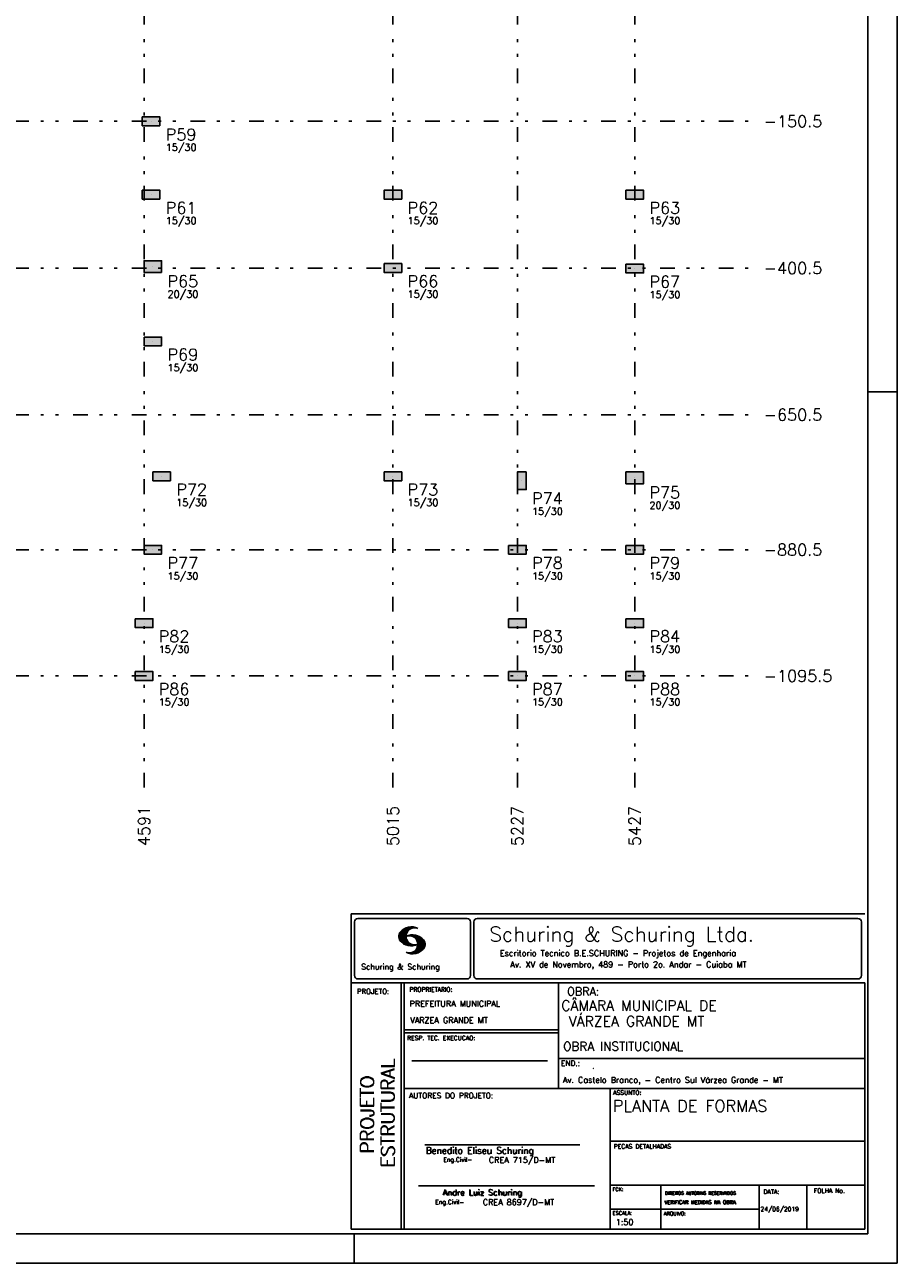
# Model space of a CAD drawing. Extents: x 0 to 119, y 0 to 84.
# Tile 5 of 8: x 89 to 119, y 0 to 42. Entities that reach past the tile are written whole.
import ezdxf

# ---------------------------------------------------------------- set-up
doc = ezdxf.new("R2010")
doc.units = 0
doc.linetypes.add('ESTILO_TQS_0004', pattern=[2, 0.5, -0.4, 0.1, -0.4, 0.1, -0.5])
for name, color, linetype in [('1', 1, 'CONTINUOUS'), ('2', 2, 'CONTINUOUS'), ('3', 3, 'CONTINUOUS'), ('6', 6, 'CONTINUOUS'), ('8', 8, 'CONTINUOUS')]:
    doc.layers.add(name, color=color, linetype=linetype)
doc.styles.get("Standard").update_dxf_attribs({"font": 'ROMANS.SHX'})

msp = doc.modelspace()

# ---------------------------------------------------------------- linework, layer by layer
at = {"layer": '1', "linetype": 'CONTINUOUS'}
for p, q in [((118.900002, 0), (118.900002, 84.099998)), ((93.47846, 38.9141), (93.47846, 38.9141)), ((93.47846, 36.4141), (93.47846, 36.4141)), ((101.71846, 36.4141), (101.71846, 36.4141)), ((109.95846, 36.4141), (109.95846, 36.4141)), ((93.53846, 33.9641), (93.53846, 33.9641)), ((101.71846, 33.9141), (101.71846, 33.9141)), ((109.95846, 33.896464), (109.95846, 33.896464)), ((93.53846, 31.4141), (93.53846, 31.4141)), ((117.900002, 29.700001), (118.900002, 29.700001)), ((93.83846, 26.8141), (93.83846, 26.8141)), ((101.71846, 26.8141), (101.71846, 26.8141)), ((106.10846, 26.6641), (106.10846, 26.6641)), ((109.95846, 26.7641), (109.95846, 26.7641)), ((93.53846, 24.3141), (93.53846, 24.3141)), ((105.95846, 24.3141), (105.95846, 24.3141)), ((109.95846, 24.3141), (109.95846, 24.3141)), ((93.23846, 21.8141), (93.23846, 21.8141)), ((105.95846, 21.8141), (105.95846, 21.8141)), ((109.95846, 21.8141), (109.95846, 21.8141)), ((93.23846, 20.0141), (93.23846, 20.0141)), ((105.95846, 20.0141), (105.95846, 20.0141)), ((109.95846, 20.0141), (109.95846, 20.0141)), ((100.400002, 0), (100.400002, 1)), ((0, 0), (118.900002, 0))]:
    msp.add_line(p, q, dxfattribs=at)
at = {"layer": '1', "linetype": 'ESTILO_TQS_0004'}
for p, q in [((93.23846, 16.2141), (93.23846, 78.9141)), ((101.71846, 16.2141), (101.71846, 78.9141)), ((105.95846, 16.2141), (105.95846, 78.9141)), ((109.95846, 16.2141), (109.95846, 78.9141)), ((64.81846, 38.9141), (113.95846, 38.9141)), ((64.81846, 33.9141), (113.95846, 33.9141)), ((64.81846, 28.9141), (113.95846, 28.9141)), ((64.81846, 24.3141), (113.95846, 24.3141)), ((64.81846, 20.0141), (113.95846, 20.0141))]:
    msp.add_line(p, q, dxfattribs=at)
at = {"layer": '1', "linetype": 'CONTINUOUS'}
for points in [[(93.77846, 38.7641), (93.77846, 39.0641), (93.17846, 39.0641)], [(93.77846, 38.7641), (93.17846, 39.0641), (93.17846, 38.7641)], [(93.77846, 38.7641), (93.17846, 38.7641), (93.77846, 38.7641)], [(93.77846, 36.2641), (93.77846, 36.5641), (93.17846, 36.5641)], [(93.77846, 36.2641), (93.17846, 36.5641), (93.17846, 36.2641)], [(102.01846, 36.2641), (102.01846, 36.5641), (101.41846, 36.5641)], [(102.01846, 36.2641), (101.41846, 36.5641), (101.41846, 36.2641)], [(109.65846, 36.5641), (109.65846, 36.2641), (110.25846, 36.2641)], [(109.65846, 36.5641), (110.25846, 36.2641), (110.25846, 36.5641)], [(109.65846, 36.5641), (110.25846, 36.5641), (109.65846, 36.5641)], [(93.77846, 36.2641), (93.17846, 36.2641), (93.77846, 36.2641)], [(102.01846, 36.2641), (101.41846, 36.2641), (102.01846, 36.2641)], [(93.83846, 33.7641), (93.83846, 34.1641), (93.23846, 34.1641)], [(93.83846, 33.7641), (93.23846, 34.1641), (93.23846, 33.7641)], [(93.83846, 33.7641), (93.23846, 33.7641), (93.83846, 33.7641)], [(101.41846, 34.0641), (101.41846, 33.7641), (102.01846, 33.7641)], [(101.41846, 34.0641), (102.01846, 33.7641), (102.01846, 34.0641)], [(101.41846, 34.0641), (102.01846, 34.0641), (101.41846, 34.0641)], [(109.65846, 34.046464), (109.65846, 33.746464), (110.25846, 33.746464)], [(109.65846, 34.046464), (110.25846, 33.746464), (110.25846, 34.046464)], [(109.65846, 34.046464), (110.25846, 34.046464), (109.65846, 34.046464)], [(93.23846, 31.5641), (93.23846, 31.2641), (93.83846, 31.2641)], [(93.23846, 31.5641), (93.83846, 31.2641), (93.83846, 31.5641)], [(93.23846, 31.5641), (93.83846, 31.5641), (93.23846, 31.5641)], [(93.53846, 26.9641), (93.53846, 26.6641), (94.13846, 26.6641)], [(93.53846, 26.9641), (94.13846, 26.6641), (94.13846, 26.9641)], [(93.53846, 26.9641), (94.13846, 26.9641), (93.53846, 26.9641)], [(101.41846, 26.9641), (101.41846, 26.6641), (102.01846, 26.6641)], [(101.41846, 26.9641), (102.01846, 26.6641), (102.01846, 26.9641)], [(101.41846, 26.9641), (102.01846, 26.9641), (101.41846, 26.9641)], [(106.25846, 26.9641), (105.95846, 26.9641), (105.95846, 26.3641)], [(106.25846, 26.9641), (105.95846, 26.3641), (106.25846, 26.3641)], [(106.25846, 26.9641), (106.25846, 26.3641), (106.25846, 26.9641)], [(109.65846, 26.9641), (109.65846, 26.5641), (110.25846, 26.5641)], [(109.65846, 26.9641), (110.25846, 26.5641), (110.25846, 26.9641)], [(109.65846, 26.9641), (110.25846, 26.9641), (109.65846, 26.9641)], [(93.23846, 24.4641), (93.23846, 24.1641), (93.83846, 24.1641)], [(93.23846, 24.4641), (93.83846, 24.1641), (93.83846, 24.4641)], [(93.23846, 24.4641), (93.83846, 24.4641), (93.23846, 24.4641)], [(105.65846, 24.4641), (105.65846, 24.1641), (106.25846, 24.1641)], [(105.65846, 24.4641), (106.25846, 24.1641), (106.25846, 24.4641)], [(105.65846, 24.4641), (106.25846, 24.4641), (105.65846, 24.4641)], [(109.65846, 24.4641), (109.65846, 24.1641), (110.25846, 24.1641)], [(109.65846, 24.4641), (110.25846, 24.1641), (110.25846, 24.4641)], [(109.65846, 24.4641), (110.25846, 24.4641), (109.65846, 24.4641)], [(92.93846, 21.9641), (92.93846, 21.6641), (93.53846, 21.6641)], [(92.93846, 21.9641), (93.53846, 21.6641), (93.53846, 21.9641)], [(92.93846, 21.9641), (93.53846, 21.9641), (92.93846, 21.9641)], [(105.65846, 21.9641), (105.65846, 21.6641), (106.25846, 21.6641)], [(105.65846, 21.9641), (106.25846, 21.6641), (106.25846, 21.9641)], [(105.65846, 21.9641), (106.25846, 21.9641), (105.65846, 21.9641)], [(109.65846, 21.9641), (109.65846, 21.6641), (110.25846, 21.6641)], [(109.65846, 21.9641), (110.25846, 21.6641), (110.25846, 21.9641)], [(109.65846, 21.9641), (110.25846, 21.9641), (109.65846, 21.9641)], [(92.93846, 20.1641), (92.93846, 19.8641), (93.53846, 19.8641)], [(92.93846, 20.1641), (93.53846, 19.8641), (93.53846, 20.1641)], [(92.93846, 20.1641), (93.53846, 20.1641), (92.93846, 20.1641)], [(105.65846, 20.1641), (105.65846, 19.8641), (106.25846, 19.8641)], [(105.65846, 20.1641), (106.25846, 19.8641), (106.25846, 20.1641)], [(105.65846, 20.1641), (106.25846, 20.1641), (105.65846, 20.1641)], [(109.65846, 20.1641), (109.65846, 19.8641), (110.25846, 19.8641)], [(109.65846, 20.1641), (110.25846, 19.8641), (110.25846, 20.1641)], [(109.65846, 20.1641), (110.25846, 20.1641), (109.65846, 20.1641)]]:
    msp.add_solid(points, dxfattribs=at)
at = {"layer": '2', "linetype": 'CONTINUOUS'}
for p, q in [((100.295515, 11.911323), (117.795515, 11.911316)), ((100.295515, 1.156181), (100.295515, 11.911323)), ((100.411497, 11.633598), (100.411497, 9.804489)), ((100.527998, 11.750099), (104.244505, 11.750099)), ((101.917281, 11.141952), (102.22383, 11.448502)), ((101.917632, 11.128174), (102.241438, 11.451973)), ((101.917677, 11.156486), (102.20352, 11.442329)), ((101.917998, 11.114395), (102.259779, 11.456184)), ((101.919875, 11.172829), (102.183913, 11.436867)), ((101.919981, 11.102241), (102.27664, 11.458908)), ((101.922087, 11.189171), (102.160918, 11.427994)), ((101.922209, 11.09034), (102.291823, 11.459953)), ((101.924452, 11.078438), (102.307845, 11.46183)), ((101.927687, 11.067535), (102.32234, 11.462196)), ((101.927946, 11.209167), (102.134978, 11.416191)), ((101.931425, 11.057129), (102.337523, 11.463234)), ((101.934767, 11.230133), (102.106032, 11.40139)), ((101.935164, 11.046738), (102.35179, 11.463364)), ((101.93907, 11.036514), (102.36476, 11.462196)), ((102.304182, 11.387482), (102.378569, 11.461883)), ((102.333571, 11.402733), (102.391249, 11.460411)), ((102.358382, 11.413414), (102.403914, 11.458939)), ((102.377486, 11.418381), (102.416747, 11.457642)), ((102.397978, 11.424744), (102.428572, 11.45533)), ((102.414, 11.426605), (102.440413, 11.453018)), ((102.429991, 11.428467), (102.452513, 11.450989)), ((102.445982, 11.430328), (102.464064, 11.448402)), ((104.361006, 11.633598), (104.361006, 9.804489)), ((104.474257, 11.633598), (104.474257, 9.804489)), ((104.590758, 11.750099), (117.563017, 11.750099)), ((117.679518, 11.633598), (117.679518, 9.804489)), ((101.944121, 11.02742), (102.216093, 11.2994)), ((101.948256, 11.257751), (102.069823, 11.379326)), ((101.949156, 11.01831), (102.19763, 11.266792)), ((101.954192, 11.009216), (102.187102, 11.242126)), ((101.959776, 11.000671), (102.179106, 11.220001)), ((101.966292, 10.99305), (102.175169, 11.201927)), ((101.972807, 10.985428), (102.171385, 11.183998)), ((101.979323, 10.977806), (102.169676, 11.168152)), ((101.986067, 10.970413), (102.168623, 11.152962)), ((101.992445, 10.9636), (102.165816, 11.136978)), ((102.000243, 10.956314), (102.168715, 11.124779)), ((102.007338, 10.949264), (102.16963, 11.111565)), ((102.014677, 10.942474), (102.170668, 11.098457)), ((102.022337, 10.935989), (102.173125, 11.086777)), ((102.029997, 10.929504), (102.175597, 11.075104)), ((102.037642, 10.923027), (102.178053, 11.063431)), ((102.045607, 10.916855), (102.18141, 11.05265)), ((102.053847, 10.91095), (102.185164, 11.042259)), ((102.062086, 10.905044), (102.188918, 11.031876)), ((102.070311, 10.899147), (102.192717, 11.021538)), ((102.078902, 10.893608), (102.197585, 11.012283)), ((102.087737, 10.88829), (102.202467, 11.003021)), ((102.096571, 10.882988), (102.20735, 10.993759)), ((102.105391, 10.877678), (102.212431, 10.984718)), ((102.114699, 10.872841), (102.218352, 10.976486)), ((102.227003, 11.1548), (102.241667, 11.169464)), ((102.2442, 11.157844), (102.260832, 11.174484)), ((102.258665, 11.158173), (102.280394, 11.179916)), ((102.273116, 11.158501), (102.297408, 11.182793)), ((102.287581, 11.158829), (102.314986, 11.186226)), ((102.300093, 11.157188), (102.330748, 11.187851)), ((102.312743, 11.155716), (102.347014, 11.189987)), ((102.325499, 11.154335), (102.361708, 11.190544)), ((102.336729, 11.151421), (102.376402, 11.191101)), ((102.347945, 11.148498), (102.391112, 11.191666)), ((102.359846, 11.146255), (102.404494, 11.19091)), ((102.37039, 11.14267), (102.418669, 11.190948)), ((102.379836, 11.13797), (102.4317, 11.189835)), ((102.38983, 11.133835), (102.443968, 11.187973)), ((102.400114, 11.129982), (102.457106, 11.186981)), ((102.409819, 11.125549), (102.469267, 11.185005)), ((102.417921, 11.119514), (102.480742, 11.182327)), ((102.428008, 11.115463), (102.493117, 11.180572)), ((102.435896, 11.109215), (102.504347, 11.177666)), ((102.444624, 11.103813), (102.515211, 11.1744)), ((102.451674, 11.096718), (102.526274, 11.171318)), ((102.460707, 11.091621), (102.537383, 11.168297)), ((102.467619, 11.084389), (102.547743, 11.16452)), ((102.47534, 11.077965), (102.558119, 11.160736)), ((102.481429, 11.069916), (102.568816, 11.157303)), ((102.489516, 11.063873), (102.578825, 11.153183)), ((102.495421, 11.055649), (102.58824, 11.14846)), ((102.502135, 11.04821), (102.59796, 11.144035)), ((102.507262, 11.0392), (102.607741, 11.139687)), ((102.513167, 11.030983), (102.617384, 11.135193)), ((102.517867, 10.710525), (102.786604, 10.979256)), ((102.51927, 11.022949), (102.625945, 11.129623)), ((102.525008, 11.014534), (102.635512, 11.125038)), ((102.529036, 11.004425), (102.644164, 11.11956)), ((102.533904, 10.995171), (102.652556, 11.113815)), ((102.536238, 10.743019), (102.782286, 10.989075)), ((102.538832, 10.985954), (102.66107, 11.1082)), ((102.543867, 10.973778), (102.671187, 11.101105)), ((102.544218, 10.765144), (102.777327, 10.998253)), ((102.54785, 10.962936), (102.68054, 11.095634)), ((102.551711, 10.950905), (102.689299, 11.088493)), ((102.552443, 10.787491), (102.770598, 11.005653)), ((102.555373, 10.93737), (102.698576, 11.080574)), ((102.556212, 10.80542), (102.765868, 11.015076)), ((102.558165, 10.92482), (102.707259, 11.073921)), ((102.560683, 10.824028), (102.759016, 11.022346)), ((102.560744, 10.909828), (102.716429, 11.065521)), ((102.561751, 10.839218), (102.753065, 11.030533)), ((102.561827, 10.895851), (102.724715, 11.058731)), ((102.562804, 10.854416), (102.745284, 11.036903)), ((102.563414, 10.882042), (102.732191, 11.050827)), ((102.563628, 10.868027), (102.739302, 11.043709)), ((102.124144, 10.868149), (102.224257, 10.968269)), ((102.133589, 10.863457), (102.230177, 10.960045)), ((102.14305, 10.85878), (102.236311, 10.952042)), ((102.153151, 10.854744), (102.243208, 10.944801)), ((102.163252, 10.8507), (102.250121, 10.937569)), ((102.173338, 10.846664), (102.257018, 10.930336)), ((102.183714, 10.842895), (102.264098, 10.923286)), ((102.194518, 10.839554), (102.271986, 10.91703)), ((102.205305, 10.836212), (102.279875, 10.910782)), ((102.216109, 10.832878), (102.287764, 10.904541)), ((102.227583, 10.830208), (102.295836, 10.898468)), ((102.239134, 10.827629), (102.304747, 10.893234)), ((102.245833, 10.565727), (102.258101, 10.57798)), ((102.250685, 10.82505), (102.313643, 10.888)), ((102.256972, 10.562721), (102.271925, 10.577667)), ((102.262709, 10.822929), (102.322554, 10.882767)), ((102.268111, 10.559723), (102.285735, 10.577354)), ((102.275114, 10.82119), (102.33177, 10.877846)), ((102.279265, 10.556732), (102.301665, 10.57914)), ((102.287505, 10.819458), (102.341765, 10.873703)), ((102.291182, 10.554527), (102.317671, 10.581009)), ((102.300291, 10.8181), (102.351759, 10.86956)), ((102.303114, 10.552322), (102.335097, 10.584297)), ((102.313643, 10.817322), (102.361739, 10.865425)), ((102.315062, 10.55011), (102.354216, 10.589271)), ((102.32701, 10.816536), (102.37242, 10.861954)), ((102.32765, 10.548569), (102.375441, 10.596359)), ((102.340468, 10.547256), (102.39958, 10.606369)), ((102.340819, 10.816223), (102.383635, 10.859032)), ((102.353285, 10.545937), (102.432661, 10.625313)), ((102.355269, 10.816536), (102.39485, 10.856117)), ((102.366805, 10.545311), (102.791243, 10.969749)), ((102.369719, 10.816849), (102.406187, 10.853317)), ((102.380644, 10.545013), (102.796461, 10.960846)), ((102.386107, 10.817856), (102.419356, 10.851112)), ((102.394469, 10.544708), (102.800505, 10.950752)), ((102.40367, 10.819702), (102.433134, 10.849167)), ((102.409285, 10.545387), (102.803038, 10.939148)), ((102.420805, 10.822121), (102.446288, 10.847603)), ((102.424315, 10.546272), (102.806334, 10.928291)), ((102.437376, 10.825043), (102.461256, 10.848923)), ((102.439604, 10.547432), (102.809615, 10.917442)), ((102.455779, 10.828987), (102.475645, 10.848862)), ((102.456053, 10.549736), (102.811079, 10.904777)), ((102.472487, 10.55204), (102.812758, 10.892319)), ((102.475615, 10.834076), (102.489973, 10.848442)), ((102.489973, 10.848442), (102.492049, 10.850517)), ((102.49037, 10.555778), (102.814452, 10.87986)), ((102.493636, 10.839477), (102.506071, 10.851921)), ((102.508559, 10.559845), (102.814024, 10.865303)), ((102.512679, 10.846016), (102.520888, 10.854225)), ((102.528334, 10.565483), (102.813643, 10.850792)), ((102.528593, 10.852158), (102.535078, 10.858643)), ((102.548811, 10.571815), (102.813277, 10.836273)), ((102.571913, 10.58078), (102.809004, 10.817871)), ((102.596785, 10.591515), (102.805739, 10.800468)), ((102.62509, 10.605682), (102.797133, 10.777725)), ((102.661635, 10.62809), (102.784529, 10.750984)), ((102.740538, 10.692856), (102.753233, 10.705551)), ((100.295515, 9.556175), (117.795515, 9.556175)), ((100.527998, 9.687988), (104.244505, 9.687988)), ((101.995894, 5.956177), (101.995894, 9.556175)), ((102.0959, 5.956177), (102.0959, 9.556175)), ((104.590758, 9.687988), (117.563017, 9.687988)), ((107.364088, 6.97261), (107.364088, 9.556175)), ((117.795515, 9.556175), (117.795515, 1.156181)), ((107.364088, 7.956176), (102.0959, 7.956176)), ((107.364088, 7.856176), (102.0959, 7.856176)), ((102.365821, 6.895235), (106.984397, 6.895235)), ((107.364088, 6.97261), (117.795515, 6.972618)), ((107.364088, 6.97261), (107.364088, 5.956177)), ((101.995894, 1.156181), (101.995894, 5.956177)), ((102.0959, 1.156181), (102.0959, 5.956177)), ((102.0959, 5.956177), (117.795515, 5.956177)), ((109.116469, 4.956177), (109.116469, 5.956177)), ((109.116469, 1.156181), (109.116469, 4.956177)), ((102.806929, 4.036638), (108.085364, 4.036638)), ((109.116467, 4.161949), (117.795514, 4.161957)), ((102.593115, 2.636453), (108.590002, 2.636453)), ((109.116469, 2.661949), (117.795515, 2.661957)), ((110.842299, 1.156181), (110.842299, 2.661957)), ((114.191985, 1.156181), (114.191985, 2.661957)), ((115.816483, 1.156181), (115.816483, 2.661955)), ((109.116469, 1.847916), (114.191985, 1.847923)), ((117.795515, 1.156181), (100.295515, 1.156181))]:
    msp.add_line(p, q, dxfattribs=at)
for centre, radius, start, end in [((100.527998, 11.633598), 0.116502, 90, 180), ((102.343596, 10.971458), 0.491555, 63.393265, 138.909058), ((102.458739, 11.139511), 0.291044, 68.851509, 291.148499), ((104.244505, 11.633598), 0.116502, 0, 90), ((104.590758, 11.633598), 0.116502, 90, 180), ((117.563017, 11.633598), 0.116502, 0, 90), ((102.160658, 11.138451), 0.243989, 140.229431, 231.895096), ((102.343596, 11.307571), 0.491555, 218.229782, 296.60672), ((102.387846, 10.700012), 0.491555, 41.090942, 116.606735), ((102.272704, 10.868072), 0.291044, 248.851501, 111.148491), ((102.570784, 10.867004), 0.243989, 308.104889, 39.770576), ((102.387846, 11.036133), 0.491555, 243.393265, 321.770233), ((100.527998, 9.804489), 0.116502, 180, 270), ((104.244505, 9.804489), 0.116502, 270, 0), ((104.590758, 9.804489), 0.116502, 180, 270), ((117.563017, 9.804489), 0.116502, 270, 0)]:
    msp.add_arc(centre, radius, start, end, dxfattribs=at)
at = {"layer": '6', "linetype": 'CONTINUOUS'}
for points in [[(93.77846, 38.7641), (93.77846, 39.0641), (93.17846, 39.0641), (93.17846, 38.7641), (93.77846, 38.7641)], [(93.77846, 36.2641), (93.77846, 36.5641), (93.17846, 36.5641), (93.17846, 36.2641), (93.77846, 36.2641)], [(102.01846, 36.2641), (102.01846, 36.5641), (101.41846, 36.5641), (101.41846, 36.2641), (102.01846, 36.2641)], [(109.65846, 36.5641), (109.65846, 36.2641), (110.25846, 36.2641), (110.25846, 36.5641), (109.65846, 36.5641)], [(93.83846, 33.7641), (93.83846, 34.1641), (93.23846, 34.1641), (93.23846, 33.7641), (93.83846, 33.7641)], [(101.41846, 34.0641), (101.41846, 33.7641), (102.01846, 33.7641), (102.01846, 34.0641), (101.41846, 34.0641)], [(109.65846, 34.046464), (109.65846, 33.746464), (110.25846, 33.746464), (110.25846, 34.046464), (109.65846, 34.046464)], [(93.23846, 31.5641), (93.23846, 31.2641), (93.83846, 31.2641), (93.83846, 31.5641), (93.23846, 31.5641)], [(93.53846, 26.9641), (93.53846, 26.6641), (94.13846, 26.6641), (94.13846, 26.9641), (93.53846, 26.9641)], [(101.41846, 26.9641), (101.41846, 26.6641), (102.01846, 26.6641), (102.01846, 26.9641), (101.41846, 26.9641)], [(106.25846, 26.9641), (105.95846, 26.9641), (105.95846, 26.3641), (106.25846, 26.3641), (106.25846, 26.9641)], [(109.65846, 26.9641), (109.65846, 26.5641), (110.25846, 26.5641), (110.25846, 26.9641), (109.65846, 26.9641)], [(93.23846, 24.4641), (93.23846, 24.1641), (93.83846, 24.1641), (93.83846, 24.4641), (93.23846, 24.4641)], [(105.65846, 24.4641), (105.65846, 24.1641), (106.25846, 24.1641), (106.25846, 24.4641), (105.65846, 24.4641)], [(109.65846, 24.4641), (109.65846, 24.1641), (110.25846, 24.1641), (110.25846, 24.4641), (109.65846, 24.4641)], [(92.93846, 21.9641), (92.93846, 21.6641), (93.53846, 21.6641), (93.53846, 21.9641), (92.93846, 21.9641)], [(105.65846, 21.9641), (105.65846, 21.6641), (106.25846, 21.6641), (106.25846, 21.9641), (105.65846, 21.9641)], [(109.65846, 21.9641), (109.65846, 21.6641), (110.25846, 21.6641), (110.25846, 21.9641), (109.65846, 21.9641)], [(92.93846, 20.1641), (92.93846, 19.8641), (93.53846, 19.8641), (93.53846, 20.1641), (92.93846, 20.1641)], [(105.65846, 20.1641), (105.65846, 19.8641), (106.25846, 19.8641), (106.25846, 20.1641), (105.65846, 20.1641)], [(109.65846, 20.1641), (109.65846, 19.8641), (110.25846, 19.8641), (110.25846, 20.1641), (109.65846, 20.1641)]]:
    msp.add_lwpolyline(points, dxfattribs=at)
at = {"layer": '8', "linetype": 'CONTINUOUS'}
for p, q in [((117.900002, 1), (117.900002, 83.099998)), ((2.5, 1), (117.900002, 1))]:
    msp.add_line(p, q, dxfattribs=at)

# ---------------------------------------------------------------- texts
at = {"layer": '1', "linetype": 'CONTINUOUS'}
for s, height, p in [('-150.5', 0.4, (114.35846, 38.7141)), ('-400.5', 0.4, (114.35846, 33.7141)), ('-650.5', 0.4, (114.35846, 28.7141)), ('-880.5', 0.4, (114.35846, 24.1141)), ('-1095.5', 0.4, (114.35846, 19.8141)), ('CÂMARA MUNICIPAL DE', 0.35, (107.453564, 8.60688)), (' VÁRZEA GRANDE MT', 0.35, (107.46844, 8.071358)), ('OBRA INSTITUCIONAL', 0.3, (107.518619, 7.241925)), ('Av. Castelo Branco, - Centro Sul Várzea Grande - MT', 0.2, (107.508299, 6.146286)), ('.', 0.2, (108.504207, 6.621987))]:
    msp.add_text(s, height=height, dxfattribs=at).set_placement(p)
for s, p in [('4591', (93.43846, 14.2141)), ('5015', (101.91846, 14.2141)), ('5227', (106.15846, 14.2141)), ('5427', (110.15846, 14.2141))]:
    msp.add_text(s, height=0.4, rotation=90, dxfattribs=at).set_placement(p)
at = {"layer": '2', "linetype": 'CONTINUOUS'}
for s, height, p in [('Schuring & Schuring Ltda.', 0.5, (105.002348, 10.962967)), ('Escritorio Tecnico B.E.SCHURING - Projetos de Engenharia', 0.2, (105.360182, 10.464668)), ('Schuring & Schuring', 0.19, (100.639845, 10.007667)), ('Av. XV de Novembro, 489 - Porto 2o. Andar - Cuiaba MT', 0.2, (105.718703, 10.082069)), ('PROJETO:', 0.175, (100.488661, 9.177772)), ('PROPRIETARIO:', 0.15, (102.280043, 9.253548)), ('OBRA:', 0.278755, (107.651427, 9.124824)), ('PREFEITURA MUNICIPAL', 0.2, (102.286151, 8.744887)), ('VARZEA GRANDE MT', 0.2, (102.307672, 8.183544)), ('RESP. TEC. EXECUCAO:', 0.15, (102.201514, 7.600695)), ('END.:', 0.185837, (107.439276, 6.721602)), ('AUTORES DO PROJETO:', 0.185837, (102.267523, 5.620134)), ('ASSUNTO:', 0.15, (109.220971, 5.737485)), ('Benedito Eliseu Schuring', 0.22, (102.83383, 3.733468)), ('Benedito Eliseu Schuring', 0.22, (102.845305, 3.733468)), ('PECAS DETALHADAS', 0.15, (109.238379, 3.907298)), ('Eng.Civil-', 0.15, (103.432718, 3.455028)), ('CREA 715/D-MT', 0.2, (104.986251, 3.418942)), ('FCK:', 0.125, (109.196272, 2.455604)), ('FOLHA No.', 0.15, (116.061023, 2.394321)), ('Eng.Civil-', 0.15, (103.158282, 2.00943)), ('Andre Luiz Schuring', 0.2, (103.412248, 2.314263)), ('Andre Luiz Schuring', 0.2, (103.429805, 2.305382)), ('CREA 8697/D-MT', 0.2, (104.778849, 1.981527)), ('VERIFICAR MEDIDAS NA OBRA', 0.125, (110.966994, 2.018043)), ('VERIFICAR MEDIDAS NA OBRA', 0.125, (110.975966, 2.018043)), ('DIREITOS AUTORAIS RESERVADOS', 0.11, (110.990233, 2.332306)), ('DIREITOS AUTORAIS RESERVADOS', 0.11, (110.999205, 2.332306)), ('DATA:', 0.15, (114.343553, 2.363281)), ('ESCALA:', 0.125, (109.202544, 1.646919)), ('ARQUIVO:', 0.125, (110.944563, 1.631782)), ('24/06/2019', 0.15, (114.239854, 1.771956)), ('1:50', 0.2, (109.312544, 1.300293))]:
    msp.add_text(s, height=height, dxfattribs=at).set_placement(p)
for s, p in [('ESTRUTURAL', (101.76924, 3.281541)), ('ESTRUTURAL', (101.76924, 3.250688)), ('PROJETO', (101.064604, 3.762306)), ('PROJETO', (101.064604, 3.731453))]:
    msp.add_text(s, height=0.45, rotation=90, dxfattribs=at).set_placement(p)
at = {"layer": '3', "linetype": 'CONTINUOUS'}
for s, p in [('15/30', (93.97846, 37.9041)), ('15/30', (93.97846, 35.4041)), ('15/30', (102.21846, 35.4041)), ('15/30', (110.45846, 35.4041)), ('20/30', (94.03846, 32.9041)), ('15/30', (102.21846, 32.9041)), ('15/30', (110.45846, 32.886464)), ('15/30', (94.03846, 30.4041)), ('15/30', (94.33846, 25.8041)), ('15/30', (102.21846, 25.8041)), ('15/30', (106.45846, 25.5041)), ('20/30', (110.45846, 25.7041)), ('15/30', (94.03846, 23.3041)), ('15/30', (106.45846, 23.3041)), ('15/30', (110.45846, 23.3041)), ('15/30', (93.73846, 20.8041)), ('15/30', (106.45846, 20.8041)), ('15/30', (110.45846, 20.8041)), ('15/30', (93.73846, 19.0041)), ('15/30', (106.45846, 19.0041)), ('15/30', (110.45846, 19.0041))]:
    msp.add_text(s, height=0.24, dxfattribs=at).set_placement(p)
at = {"layer": '6', "linetype": 'CONTINUOUS'}
for s, p in [('P59', (93.97846, 38.2641)), ('P61', (93.97846, 35.7641)), ('P62', (102.21846, 35.7641)), ('P63', (110.45846, 35.7641)), ('P65', (94.03846, 33.2641)), ('P66', (102.21846, 33.2641)), ('P67', (110.45846, 33.246464)), ('P69', (94.03846, 30.7641)), ('P72', (94.33846, 26.1641)), ('P73', (102.21846, 26.1641)), ('P74', (106.45846, 25.8641)), ('P75', (110.45846, 26.0641)), ('P77', (94.03846, 23.6641)), ('P78', (106.45846, 23.6641)), ('P79', (110.45846, 23.6641)), ('P82', (93.73846, 21.1641)), ('P83', (106.45846, 21.1641)), ('P84', (110.45846, 21.1641)), ('P86', (93.73846, 19.3641)), ('P87', (106.45846, 19.3641)), ('P88', (110.45846, 19.3641)), ('PLANTA DE FORMAS', (109.210211, 5.160838))]:
    msp.add_text(s, height=0.4, dxfattribs=at).set_placement(p)

doc.saveas('drawing.dxf')
